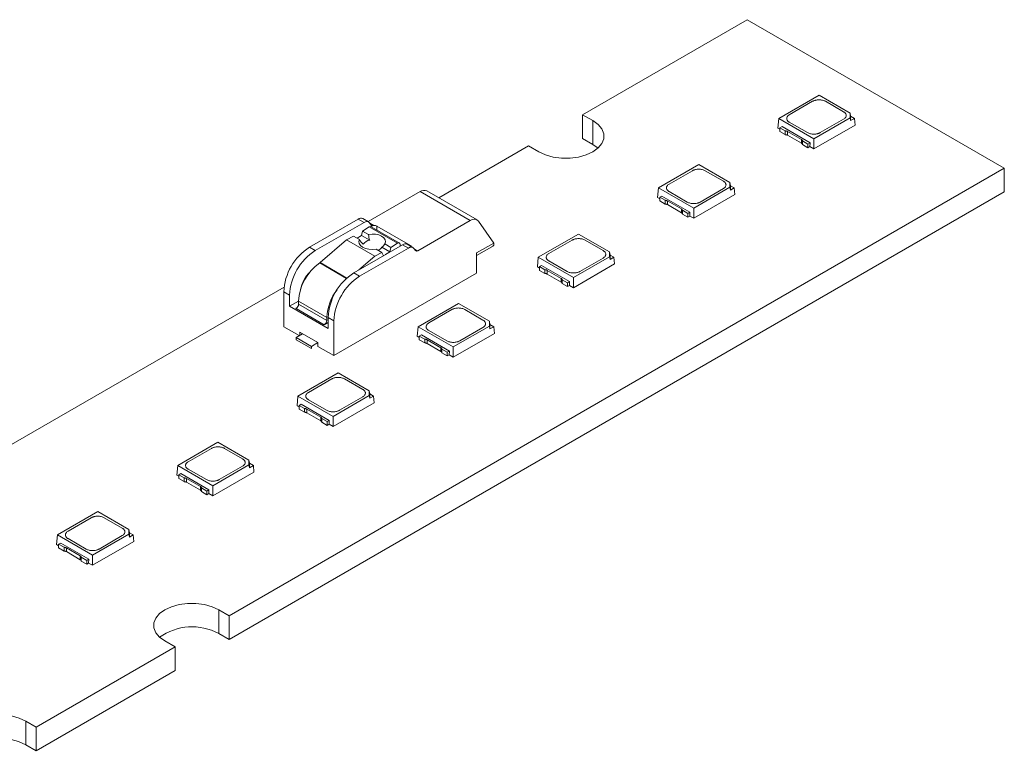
# Model space of a CAD drawing. Header units: millimetres. Extents: x -83 to 30, y 104 to 170.
# Tile 2 of 2: x -24 to 30, y 130 to 170. Entities that reach past the tile are written whole.
import ezdxf

# ---------------------------------------------------------------- set-up
doc = ezdxf.new("R2010")
doc.units = ezdxf.units.MM

msp = doc.modelspace()

# ---------------------------------------------------------------- linework, layer by layer
at = {"color": 7, "linetype": 'Continuous', "lineweight": 15}
for p, q in [((15.612, 170.331), (6.561, 165.106)), ((29.754, 162.167), (15.612, 170.331)), ((19.565, 166.177), (17.35, 164.899)), ((17.931, 165.103), (19.211, 165.842)), ((21.268, 165.194), (19.565, 166.177)), ((19.918, 165.842), (20.915, 165.266)), ((21.268, 164.93), (21.268, 165.194)), ((21.268, 165.194), (21.303, 165.019)), ((7.127, 164.78), (6.561, 165.106)), ((6.561, 165.106), (6.561, 163.8)), ((7.127, 163.473), (7.127, 164.78)), ((17.35, 164.899), (17.302, 164.368)), ((17.35, 164.899), (19.282, 163.784)), ((18.928, 164.119), (17.931, 164.695)), ((19.282, 163.784), (21.268, 164.93)), ((20.915, 164.858), (19.635, 164.119)), ((21.268, 164.93), (21.303, 164.779)), ((21.303, 164.779), (21.303, 165.019)), ((21.303, 165.019), (21.511, 164.899)), ((21.511, 164.899), (21.303, 164.779)), ((21.511, 164.899), (21.545, 164.531)), ((17.302, 164.368), (17.415, 164.303)), ((17.53, 164.451), (17.415, 164.385)), ((17.415, 164.385), (17.71, 164.214)), ((17.415, 164.385), (17.415, 164.18)), ((17.71, 164.009), (17.415, 164.18)), ((17.53, 164.451), (19.072, 163.561)), ((17.71, 164.009), (17.71, 164.214)), ((17.839, 164.181), (18.603, 163.739)), ((17.839, 163.976), (17.839, 164.181)), ((19.282, 163.225), (21.545, 164.531)), ((7.127, 163.473), (6.561, 163.8)), ((18.603, 163.534), (17.839, 163.976)), ((18.603, 163.534), (18.603, 163.739)), ((18.662, 163.46), (18.662, 163.665)), ((18.662, 163.665), (18.957, 163.495)), ((18.957, 163.495), (19.072, 163.561)), ((19.072, 163.561), (19.063, 163.352)), ((19.282, 163.784), (19.282, 163.225)), ((3.591, 163.392), (-1.351, 160.539)), ((3.591, 163.392), (4.157, 163.065)), ((7.411, 163.269), (7.127, 163.473)), ((18.957, 163.29), (18.662, 163.46)), ((18.957, 163.29), (18.957, 163.495)), ((18.957, 163.29), (19.063, 163.351)), ((19.063, 163.352), (19.282, 163.225)), ((-12.884, 137.552), (29.754, 162.167)), ((12.953, 162.361), (10.739, 161.082)), ((11.32, 161.286), (12.6, 162.025)), ((14.657, 161.377), (12.953, 162.361)), ((13.307, 162.025), (14.304, 161.45)), ((29.754, 162.167), (29.754, 160.861)), ((14.657, 161.114), (14.657, 161.377)), ((14.657, 161.377), (14.692, 161.202)), ((29.754, 160.861), (-12.884, 136.246)), ((-5.24, 159.225), (-2.377, 160.878)), ((-2.377, 160.878), (0.381, 159.286)), ((0.756, 159.323), (-2.002, 160.915)), ((10.739, 161.082), (10.69, 160.551)), ((10.739, 161.082), (12.67, 159.967)), ((12.317, 160.303), (11.32, 160.878)), ((12.67, 159.967), (14.657, 161.114)), ((14.304, 161.041), (13.024, 160.303)), ((14.657, 161.114), (14.692, 160.962)), ((14.692, 160.962), (14.692, 161.202)), ((14.692, 161.202), (14.9, 161.082)), ((14.9, 161.082), (14.692, 160.962)), ((14.9, 161.082), (14.933, 160.715)), ((10.69, 160.551), (10.804, 160.486)), ((10.919, 160.634), (10.804, 160.568)), ((10.804, 160.568), (11.099, 160.398)), ((10.804, 160.568), (10.804, 160.363)), ((11.099, 160.193), (10.804, 160.363)), ((10.919, 160.634), (12.46, 159.745)), ((11.099, 160.193), (11.099, 160.398)), ((11.227, 160.364), (11.992, 159.923)), ((11.227, 160.159), (11.227, 160.364)), ((12.67, 159.409), (14.933, 160.715)), ((11.992, 159.718), (11.227, 160.159)), ((11.992, 159.718), (11.992, 159.923)), ((12.05, 159.643), (12.05, 159.848)), ((12.05, 159.848), (12.345, 159.678)), ((12.345, 159.678), (12.46, 159.745)), ((12.46, 159.745), (12.451, 159.535)), ((12.67, 159.967), (12.67, 159.409)), ((-5.775, 159.365), (-8.458, 157.816)), ((-5.775, 159.365), (-5.457, 159.181)), ((-5.207, 159.206), (-5.525, 159.39)), ((0.381, 159.286), (-2.507, 157.618)), ((1.681, 158.048), (0.84, 159.245)), ((12.345, 159.473), (12.05, 159.643)), ((12.345, 159.473), (12.345, 159.678)), ((12.345, 159.473), (12.452, 159.535)), ((12.451, 159.535), (12.67, 159.409)), ((-5.457, 159.181), (-8.14, 157.633)), ((-5.538, 158.703), (-5.593, 158.464)), ((-5.538, 158.703), (-5.179, 158.933)), ((-5.209, 158.513), (-5.538, 158.703)), ((-5.179, 158.933), (-3.623, 158.035)), ((-5.069, 159.038), (-5.151, 159.154)), ((-3.516, 158.049), (-5.071, 158.947)), ((-2.907, 157.918), (-4.746, 158.98)), ((-6.418, 158.22), (-7.874, 156.971)), ((-6.418, 158.22), (-6.031, 158.42)), ((-6.418, 158.22), (-4.862, 157.322)), ((-5.711, 158.235), (-6.031, 158.42)), ((-5.593, 158.464), (-5.837, 158.308)), ((-5.593, 158.464), (-5.147, 158.206)), ((6.342, 158.544), (4.127, 157.266)), ((4.708, 157.47), (5.988, 158.208)), ((8.045, 157.561), (6.342, 158.544)), ((6.695, 158.208), (7.692, 157.633)), ((-8.14, 157.633), (-8.458, 157.816)), ((-6.018, 156.408), (-3.336, 157.957)), ((-3.018, 157.773), (-5.7, 156.224)), ((-4.475, 157.522), (-4.795, 157.706)), ((-4.484, 157.824), (-4.038, 157.566)), ((-3.983, 157.805), (-4.312, 157.996)), ((-3.983, 157.805), (-4.038, 157.566)), ((-3.623, 158.035), (-3.983, 157.805)), ((-3.47, 157.879), (-3.475, 157.966)), ((-3.336, 157.957), (-3.018, 157.773)), ((-2.768, 157.798), (-3.086, 157.981)), ((-2.63, 157.629), (-2.711, 157.746)), ((0.734, 157.501), (1.681, 158.048)), ((0.734, 157.361), (1.566, 157.842)), ((-4.862, 157.322), (-5.741, 156.568)), ((-4.475, 157.522), (-4.862, 157.322)), ((-4.393, 157.346), (-4.475, 157.522)), ((-4.038, 157.566), (-4.275, 157.415)), ((0.734, 156.387), (0.734, 157.501)), ((4.127, 157.266), (4.079, 156.735)), ((4.127, 157.266), (6.059, 156.15)), ((5.705, 156.486), (4.708, 157.061)), ((6.059, 156.15), (8.045, 157.297)), ((7.692, 157.225), (6.412, 156.486)), ((8.045, 157.297), (8.045, 157.561)), ((8.045, 157.561), (8.08, 157.386)), ((8.045, 157.297), (8.08, 157.145)), ((8.08, 157.145), (8.08, 157.386)), ((8.08, 157.386), (8.288, 157.266)), ((8.288, 157.266), (8.08, 157.145)), ((8.288, 157.266), (8.322, 156.898)), ((4.079, 156.735), (4.192, 156.669)), ((4.308, 156.818), (4.192, 156.751)), ((4.192, 156.751), (4.487, 156.581)), ((4.192, 156.751), (4.192, 156.546)), ((4.487, 156.376), (4.192, 156.546)), ((4.308, 156.818), (5.849, 155.928)), ((4.487, 156.376), (4.487, 156.581)), ((4.616, 156.547), (5.381, 156.106)), ((4.616, 156.342), (4.616, 156.547)), ((6.059, 155.592), (8.322, 156.898)), ((-7.114, 151.856), (0.734, 156.387)), ((-5.7, 156.224), (-6.018, 156.408)), ((5.381, 155.901), (4.616, 156.342)), ((5.381, 155.901), (5.381, 156.106)), ((5.439, 155.827), (5.439, 156.031)), ((5.439, 156.031), (5.734, 155.861)), ((6.059, 156.15), (6.059, 155.592)), ((-9.855, 155.629), (-53.783, 130.27)), ((5.734, 155.656), (5.439, 155.827)), ((5.734, 155.861), (5.849, 155.928)), ((5.734, 155.656), (5.734, 155.861)), ((5.734, 155.656), (5.84, 155.718)), ((5.849, 155.928), (5.84, 155.718)), ((5.84, 155.718), (6.059, 155.592)), ((-9.872, 153.448), (-9.872, 155.367)), ((-9.872, 155.367), (-9.554, 155.183)), ((-9.554, 155.183), (-9.554, 154.571)), ((-9.554, 154.571), (-9.059, 154.856)), ((-9.554, 154.571), (-7.433, 153.346)), ((-7.645, 153.55), (-9.2, 154.448)), ((-9.059, 154.856), (-7.503, 153.958)), ((-9.059, 154.856), (-9.059, 154.693)), ((-9.059, 154.693), (-7.503, 153.795)), ((-0.27, 154.727), (-2.484, 153.449)), ((-1.903, 153.653), (-0.623, 154.392)), ((1.434, 153.744), (-0.27, 154.727)), ((0.084, 154.392), (1.081, 153.816)), ((-7.503, 153.958), (-7.503, 153.795)), ((-7.433, 153.958), (-7.114, 153.775)), ((-7.433, 153.346), (-7.433, 153.958)), ((-9.872, 153.448), (-9.024, 152.958)), ((-7.645, 153.55), (-7.433, 153.673)), ((-7.114, 153.775), (-7.114, 151.856)), ((-2.484, 153.449), (-2.532, 152.918)), ((-2.484, 153.449), (-0.553, 152.334)), ((-0.553, 152.334), (1.434, 153.48)), ((1.081, 153.408), (-0.199, 152.669)), ((1.434, 153.48), (1.434, 153.744)), ((1.434, 153.744), (1.469, 153.569)), ((1.434, 153.48), (1.469, 153.329)), ((1.469, 153.329), (1.469, 153.569)), ((1.469, 153.569), (1.677, 153.449)), ((1.677, 153.449), (1.469, 153.329)), ((1.677, 153.449), (1.71, 153.081)), ((-9.2, 152.856), (-8.847, 153.06)), ((-9.2, 152.856), (-8.352, 152.366)), ((-9.2, 152.734), (-9.2, 152.856)), ((-9.2, 152.734), (-8.352, 152.244)), ((-8.988, 153.142), (-7.998, 152.57)), ((-8.988, 152.979), (-8.988, 153.142)), ((-2.532, 152.918), (-2.419, 152.853)), ((-2.304, 153.001), (-2.419, 152.934)), ((-2.419, 152.934), (-2.124, 152.764)), ((-2.419, 152.934), (-2.419, 152.729)), ((-2.124, 152.559), (-2.419, 152.729)), ((-2.304, 153.001), (-0.762, 152.111)), ((-2.124, 152.559), (-2.124, 152.764)), ((-1.995, 152.731), (-1.231, 152.289)), ((-1.995, 152.526), (-1.995, 152.731)), ((-0.906, 152.669), (-1.903, 153.245)), ((-0.553, 151.775), (1.71, 153.081)), ((-7.998, 152.57), (-8.352, 152.366)), ((-8.352, 152.366), (-8.352, 152.244)), ((-7.998, 152.366), (-7.998, 152.57)), ((-7.998, 152.366), (-7.114, 151.856)), ((-1.231, 152.084), (-1.995, 152.526)), ((-1.231, 152.084), (-1.231, 152.289)), ((-1.173, 152.01), (-1.173, 152.215)), ((-1.173, 152.215), (-0.878, 152.045)), ((-0.553, 152.334), (-0.553, 151.775)), ((-0.878, 151.84), (-1.173, 152.01)), ((-0.878, 152.045), (-0.762, 152.111)), ((-0.878, 151.84), (-0.878, 152.045)), ((-0.878, 151.84), (-0.771, 151.901)), ((-0.762, 152.111), (-0.772, 151.902)), ((-0.772, 151.902), (-0.553, 151.775)), ((-6.881, 150.911), (-9.096, 149.632)), ((-8.514, 149.836), (-7.235, 150.575)), ((-5.178, 149.927), (-6.881, 150.911)), ((-6.528, 150.575), (-5.531, 149.999)), ((-9.096, 149.632), (-9.144, 149.101)), ((-9.096, 149.632), (-7.164, 148.517)), ((-7.164, 148.517), (-5.178, 149.664)), ((-5.531, 149.591), (-6.81, 148.852)), ((-5.178, 149.664), (-5.178, 149.927)), ((-5.178, 149.927), (-5.143, 149.752)), ((-5.178, 149.664), (-5.143, 149.512)), ((-5.143, 149.512), (-5.143, 149.752)), ((-5.143, 149.752), (-4.935, 149.632)), ((-4.935, 149.632), (-5.143, 149.512)), ((-4.935, 149.632), (-4.901, 149.265)), ((-9.144, 149.101), (-9.031, 149.036)), ((-8.915, 149.184), (-9.031, 149.118)), ((-9.031, 149.118), (-8.736, 148.947)), ((-9.031, 149.118), (-9.031, 148.913)), ((-8.915, 149.184), (-7.374, 148.294)), ((-8.736, 148.743), (-8.736, 148.947)), ((-8.607, 148.914), (-7.842, 148.472)), ((-8.607, 148.709), (-8.607, 148.914)), ((-7.517, 148.852), (-8.514, 149.428)), ((-7.164, 147.958), (-4.901, 149.265)), ((-8.736, 148.743), (-9.031, 148.913)), ((-7.842, 148.268), (-8.607, 148.709)), ((-7.842, 148.268), (-7.842, 148.472)), ((-7.784, 148.193), (-7.784, 148.398)), ((-7.784, 148.398), (-7.489, 148.228)), ((-7.164, 148.517), (-7.164, 147.958)), ((-7.489, 148.023), (-7.784, 148.193)), ((-7.489, 148.228), (-7.374, 148.294)), ((-7.489, 148.023), (-7.489, 148.228)), ((-7.489, 148.023), (-7.382, 148.085)), ((-7.374, 148.294), (-7.383, 148.085)), ((-7.383, 148.085), (-7.164, 147.958)), ((-13.493, 147.094), (-15.707, 145.815)), ((-15.126, 146.019), (-13.846, 146.758)), ((-11.789, 146.111), (-13.493, 147.094)), ((-13.139, 146.758), (-12.142, 146.183)), ((-15.707, 145.815), (-15.755, 145.285)), ((-15.707, 145.815), (-13.775, 144.7)), ((-13.775, 144.7), (-11.789, 145.847)), ((-12.142, 145.775), (-13.422, 145.036)), ((-11.789, 145.847), (-11.789, 146.111)), ((-11.789, 146.111), (-11.754, 145.935)), ((-11.789, 145.847), (-11.754, 145.695)), ((-11.754, 145.695), (-11.754, 145.935)), ((-11.754, 145.935), (-11.546, 145.815)), ((-11.546, 145.815), (-11.754, 145.695)), ((-11.546, 145.815), (-11.513, 145.448)), ((-15.755, 145.285), (-15.642, 145.219)), ((-15.527, 145.368), (-15.642, 145.301)), ((-15.642, 145.301), (-15.347, 145.131)), ((-15.642, 145.301), (-15.642, 145.096)), ((-15.527, 145.368), (-13.985, 144.478)), ((-15.347, 144.926), (-15.347, 145.131)), ((-14.129, 145.036), (-15.126, 145.611)), ((-13.775, 144.142), (-11.513, 145.448)), ((-15.347, 144.926), (-15.642, 145.096)), ((-15.218, 145.097), (-14.454, 144.656)), ((-15.218, 144.892), (-15.218, 145.097)), ((-14.454, 144.451), (-15.218, 144.892)), ((-14.454, 144.451), (-14.454, 144.656)), ((-14.396, 144.376), (-14.396, 144.581)), ((-14.396, 144.581), (-14.101, 144.411)), ((-13.775, 144.7), (-13.775, 144.142)), ((-14.101, 144.206), (-14.396, 144.376)), ((-14.101, 144.411), (-13.985, 144.478)), ((-14.101, 144.206), (-14.101, 144.411)), ((-14.101, 144.206), (-13.994, 144.268)), ((-13.985, 144.478), (-13.995, 144.268)), ((-13.995, 144.268), (-13.775, 144.142)), ((-20.104, 143.277), (-22.319, 141.999)), ((-18.401, 142.294), (-20.104, 143.277)), ((-21.737, 142.203), (-20.458, 142.942)), ((-19.75, 142.942), (-18.753, 142.366)), ((-22.319, 141.999), (-22.367, 141.468)), ((-22.319, 141.999), (-20.387, 140.884)), ((-20.387, 140.884), (-18.401, 142.03)), ((-18.753, 141.958), (-20.033, 141.219)), ((-18.401, 142.03), (-18.401, 142.294)), ((-18.401, 142.294), (-18.365, 142.119)), ((-18.401, 142.03), (-18.365, 141.879)), ((-18.365, 141.879), (-18.365, 142.119)), ((-18.365, 142.119), (-18.157, 141.999)), ((-18.157, 141.999), (-18.365, 141.879)), ((-18.157, 141.999), (-18.124, 141.631)), ((-22.367, 141.468), (-22.254, 141.403)), ((-22.138, 141.551), (-22.254, 141.484)), ((-22.254, 141.484), (-21.959, 141.314)), ((-22.254, 141.484), (-22.254, 141.279)), ((-22.138, 141.551), (-20.597, 140.661)), ((-20.74, 141.219), (-21.737, 141.795)), ((-20.387, 140.325), (-18.124, 141.631)), ((-21.959, 141.109), (-22.254, 141.279)), ((-21.959, 141.109), (-21.959, 141.314)), ((-21.83, 141.28), (-21.065, 140.839)), ((-21.83, 141.076), (-21.83, 141.28)), ((-21.065, 140.634), (-21.83, 141.076)), ((-21.065, 140.634), (-21.065, 140.839)), ((-20.387, 140.884), (-20.387, 140.325)), ((-21.007, 140.56), (-21.007, 140.765)), ((-21.007, 140.765), (-20.712, 140.594)), ((-20.712, 140.389), (-21.007, 140.56)), ((-20.712, 140.594), (-20.597, 140.661)), ((-20.712, 140.389), (-20.712, 140.594)), ((-20.712, 140.389), (-20.605, 140.451)), ((-20.597, 140.661), (-20.606, 140.452)), ((-20.606, 140.452), (-20.387, 140.325)), ((-13.45, 137.879), (-12.884, 137.552)), ((-13.45, 137.879), (-13.45, 136.573)), ((-12.884, 137.552), (-12.884, 136.246)), ((-12.884, 136.246), (-13.45, 136.573)), ((-15.854, 135.838), (-16.42, 136.165)), ((-23.491, 131.429), (-15.854, 135.838)), ((-15.854, 135.838), (-15.854, 134.532)), ((-15.854, 134.532), (-23.491, 130.123)), ((-24.057, 131.756), (-23.491, 131.429)), ((-24.057, 131.756), (-24.057, 130.449)), ((-23.491, 131.429), (-23.491, 130.123)), ((-23.491, 130.123), (-24.057, 130.449))]:
    msp.add_line(p, q, dxfattribs=at)
at = {"color": 8, "linetype": 'Continuous', "lineweight": 15}
for p, q in [((-4.921, 159.012), (-5.14, 159.138)), ((-5.028, 158.922), (-5.028, 159.01)), ((-4.746, 158.98), (-4.746, 158.759)), ((-2.907, 157.878), (-2.907, 157.918)), ((-2.7, 157.73), (-2.507, 157.618)), ((-6.427, 156.103), (-7.898, 156.953)), ((-7.874, 156.971), (-6.405, 156.123))]:
    msp.add_line(p, q, dxfattribs=at)
at = {"color": 7, "linetype": 'Continuous', "lineweight": 15, "flags": 128}
for points in [[(7.127, 164.78), (7.42, 164.567), (7.624, 164.323), (7.729, 164.058), (7.729, 163.787), (7.624, 163.522), (7.42, 163.277), (7.127, 163.065), (6.759, 162.896), (6.335, 162.778), (5.877, 162.718), (5.407, 162.718), (4.948, 162.778), (4.524, 162.896), (4.157, 163.065)], [(-5.711, 158.235), (-5.748, 158.129), (-5.73, 158.019), (-5.658, 157.915), (-5.537, 157.824), (-5.378, 157.753), (-5.191, 157.708), (-4.992, 157.692), (-4.795, 157.706)], [(-4.312, 157.996), (-4.282, 158.112), (-4.304, 158.228), (-4.376, 158.335), (-4.493, 158.425), (-4.647, 158.491), (-4.826, 158.53), (-5.018, 158.537), (-5.209, 158.513)], [(-3.623, 158.035), (-3.595, 158.049), (-3.569, 158.057), (-3.543, 158.058), (-3.521, 158.052), (-3.502, 158.039), (-3.488, 158.02), (-3.479, 157.995), (-3.475, 157.966)], [(-16.42, 136.165), (-16.713, 136.377), (-16.917, 136.621), (-17.022, 136.886), (-17.022, 137.158), (-16.917, 137.422), (-16.713, 137.667), (-16.42, 137.879), (-16.052, 138.048), (-15.629, 138.166), (-15.17, 138.226), (-14.7, 138.226), (-14.241, 138.166), (-13.818, 138.048), (-13.45, 137.879)], [(-27.027, 130.042), (-27.32, 130.254), (-27.524, 130.498), (-27.628, 130.763), (-27.628, 131.034), (-27.524, 131.299), (-27.32, 131.544), (-27.027, 131.756), (-26.659, 131.925), (-26.235, 132.043), (-25.777, 132.103), (-25.307, 132.103), (-24.848, 132.043), (-24.424, 131.925), (-24.057, 131.756)]]:
    msp.add_lwpolyline(points, dxfattribs=at)
at = {"color": 7, "linetype": 'Continuous', "lineweight": 15}
for centre, radius, start, end in [((-2.157, 160.569), 0.379, 65.8432, 125.4672), ((-5.629, 159.159), 0.253, 65.8432, 125.4672), ((-5.318, 159.011), 0.22, 40.5328, 129.2482), ((0.59, 159.03), 0.33, 40.5328, 129.2482), ((-5.113, 158.852), 0.104, 66.1625, 129.1097), ((-5.012, 159.077), 0.0689, 214.3485, 256.5359), ((-4.885, 158.712), 0.302, 62.4359, 96.7697), ((-4.28, 159.206), 1.729, 214.1639, 225.0773), ((-5.079, 157.707), 0.503, 97.773, 146.998), ((-4.291, 158.539), 0.918, 181.5854, 201.2196), ((-6.802, 155.227), 3.074, 122.6055, 177.3945), ((-6.484, 155.043), 3.074, 122.6055, 177.3945), ((-4.844, 158.031), 0.415, 291.7889, 330.0259), ((-4.694, 158.206), 0.436, 298.8202, 331.2081), ((-3.189, 157.751), 0.253, 65.8432, 125.4672), ((-2.879, 157.603), 0.22, 40.5328, 129.2482), ((-2.953, 157.823), 0.106, 12.0336, 64.5506), ((-2.563, 157.687), 0.0879, 220.5328, 309.2482), ((1.447, 158.001), 0.239, 348.2183, 11.2662), ((-6.35, 154.726), 2.712, 124.8116, 177.2455), ((-8.025, 157.147), 0.232, 303.1366, 310.7475), ((-6.949, 155.035), 2.056, 136.478, 167.0637), ((-4.362, 153.819), 3.074, 122.6055, 177.3945), ((-4.044, 153.635), 3.074, 122.6055, 177.3945), ((-4.833, 153.837), 2.673, 141.9646, 177.3988), ((-9.366, 154.707), 0.307, 302.6055, 357.3945), ((-7.81, 153.809), 0.307, 302.6055, 357.3945), ((-14.914, 133.861), 3.081, 61.6441, 125.5304), ((-25.52, 127.738), 3.081, 61.6441, 125.5304)]:
    msp.add_arc(centre, radius, start, end, dxfattribs=at)
for points, knots in [([(19.211, 165.842), (19.227, 165.85), (19.258, 165.867), (19.313, 165.888), (19.382, 165.908), (19.466, 165.923), (19.563, 165.928), (19.662, 165.923), (19.756, 165.906), (19.845, 165.88), (19.894, 165.855), (19.918, 165.842)], [0, 0, 0, 0, 0.081471, 0.164434, 0.250285, 0.373188, 0.500053, 0.621186, 0.749823, 0.874466, 1, 1, 1, 1]), ([(20.915, 165.266), (20.93, 165.257), (20.959, 165.239), (20.995, 165.207), (21.029, 165.168), (21.055, 165.119), (21.065, 165.063), (21.055, 165.006), (21.026, 164.952), (20.981, 164.9), (20.937, 164.872), (20.915, 164.858)], [0, 0, 0, 0, 0.081471, 0.164434, 0.250285, 0.373188, 0.500053, 0.621186, 0.749823, 0.874466, 1, 1, 1, 1]), ([(17.931, 164.695), (17.917, 164.704), (17.888, 164.722), (17.852, 164.754), (17.818, 164.793), (17.792, 164.842), (17.782, 164.898), (17.791, 164.955), (17.82, 165.009), (17.865, 165.061), (17.909, 165.089), (17.931, 165.103)], [0, 0, 0, 0, 0.081471, 0.164434, 0.250285, 0.373188, 0.500053, 0.621186, 0.749823, 0.874466, 1, 1, 1, 1]), ([(17.71, 164.214), (17.722, 164.214), (17.746, 164.212), (17.78, 164.205), (17.812, 164.195), (17.83, 164.186), (17.839, 164.181)], [0, 0, 0, 0, 0.254275, 0.5, 0.745725, 1, 1, 1, 1]), ([(19.635, 164.119), (19.62, 164.111), (19.588, 164.094), (19.533, 164.073), (19.465, 164.054), (19.38, 164.039), (19.283, 164.033), (19.185, 164.038), (19.091, 164.055), (19.002, 164.081), (18.953, 164.107), (18.928, 164.119)], [0, 0, 0, 0, 0.0814713, 0.1644339, 0.2502849, 0.3731876, 0.5000528, 0.621186, 0.749823, 0.8744661, 1, 1, 1, 1]), ([(17.71, 164.009), (17.722, 164.009), (17.746, 164.007), (17.78, 164), (17.812, 163.99), (17.83, 163.981), (17.839, 163.976)], [0, 0, 0, 0, 0.254275, 0.5, 0.745725, 1, 1, 1, 1]), ([(18.603, 163.739), (18.612, 163.734), (18.628, 163.724), (18.646, 163.706), (18.658, 163.686), (18.66, 163.672), (18.662, 163.665)], [0, 0, 0, 0, 0.254275, 0.5, 0.745725, 1, 1, 1, 1]), ([(18.603, 163.534), (18.612, 163.529), (18.628, 163.519), (18.646, 163.501), (18.658, 163.481), (18.66, 163.467), (18.662, 163.46)], [0, 0, 0, 0, 0.254275, 0.5, 0.745725, 1, 1, 1, 1]), ([(12.6, 162.025), (12.615, 162.034), (12.647, 162.05), (12.702, 162.071), (12.77, 162.091), (12.855, 162.106), (12.952, 162.112), (13.05, 162.106), (13.144, 162.089), (13.233, 162.063), (13.282, 162.038), (13.307, 162.025)], [0, 0, 0, 0, 0.081471, 0.164434, 0.250285, 0.373188, 0.500053, 0.621186, 0.749823, 0.874466, 1, 1, 1, 1]), ([(14.304, 161.45), (14.318, 161.441), (14.348, 161.422), (14.383, 161.391), (14.417, 161.351), (14.444, 161.302), (14.453, 161.246), (14.444, 161.189), (14.415, 161.135), (14.37, 161.084), (14.326, 161.056), (14.304, 161.041)], [0, 0, 0, 0, 0.081471, 0.164434, 0.250285, 0.373188, 0.500053, 0.621186, 0.749823, 0.874466, 1, 1, 1, 1]), ([(11.32, 160.878), (11.305, 160.887), (11.276, 160.905), (11.24, 160.937), (11.206, 160.977), (11.18, 161.025), (11.17, 161.081), (11.18, 161.138), (11.209, 161.193), (11.254, 161.244), (11.298, 161.272), (11.32, 161.286)], [0, 0, 0, 0, 0.081471, 0.164434, 0.250285, 0.373188, 0.500053, 0.621186, 0.749823, 0.874466, 1, 1, 1, 1]), ([(11.099, 160.398), (11.111, 160.397), (11.135, 160.395), (11.169, 160.388), (11.2, 160.378), (11.218, 160.369), (11.227, 160.364)], [0, 0, 0, 0, 0.254275, 0.5, 0.745725, 1, 1, 1, 1]), ([(13.024, 160.303), (13.008, 160.294), (12.977, 160.277), (12.922, 160.257), (12.853, 160.237), (12.769, 160.222), (12.672, 160.216), (12.573, 160.222), (12.479, 160.239), (12.39, 160.265), (12.341, 160.29), (12.317, 160.303)], [0, 0, 0, 0, 0.081471, 0.164434, 0.250285, 0.373188, 0.500053, 0.621186, 0.749823, 0.874466, 1, 1, 1, 1]), ([(11.099, 160.193), (11.111, 160.192), (11.135, 160.19), (11.169, 160.183), (11.2, 160.173), (11.218, 160.164), (11.227, 160.159)], [0, 0, 0, 0, 0.254275, 0.5, 0.745725, 1, 1, 1, 1]), ([(11.992, 159.923), (12, 159.917), (12.017, 159.907), (12.034, 159.889), (12.046, 159.869), (12.049, 159.855), (12.05, 159.848)], [0, 0, 0, 0, 0.254275, 0.5, 0.745725, 1, 1, 1, 1]), ([(11.992, 159.718), (12, 159.712), (12.017, 159.702), (12.034, 159.684), (12.046, 159.664), (12.049, 159.65), (12.05, 159.643)], [0, 0, 0, 0, 0.254275, 0.5, 0.745725, 1, 1, 1, 1]), ([(-4.921, 159.012), (-4.938, 159.01), (-4.954, 159.008), (-4.97, 159.007), (-4.985, 159.006), (-4.999, 159.006), (-5.011, 159.007), (-5.017, 159.007), (-5.023, 159.008), (-5.028, 159.01)], [0, 0, 0, 0, 0.0000512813, 0.0000512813, 0.0000512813, 0.0001027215, 0.0001027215, 0.0001027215, 0.0001298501, 0.0001298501, 0.0001298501, 0.0001298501]), ([(5.988, 158.208), (6.004, 158.217), (6.035, 158.234), (6.091, 158.254), (6.159, 158.274), (6.243, 158.289), (6.34, 158.295), (6.439, 158.289), (6.533, 158.273), (6.622, 158.246), (6.671, 158.221), (6.695, 158.208)], [0, 0, 0, 0, 0.0814713, 0.1644339, 0.2502849, 0.3731876, 0.5000528, 0.621186, 0.749823, 0.8744661, 1, 1, 1, 1]), ([(1.555, 157.842), (1.6, 157.869), (1.665, 157.908), (1.677, 157.942), (1.681, 157.952)], [0, 0, 0, 0, 0.697769, 1, 1, 1, 1]), ([(7.692, 157.633), (7.707, 157.624), (7.736, 157.606), (7.772, 157.574), (7.806, 157.534), (7.832, 157.486), (7.842, 157.43), (7.833, 157.373), (7.803, 157.319), (7.758, 157.267), (7.714, 157.239), (7.692, 157.225)], [0, 0, 0, 0, 0.081471, 0.164434, 0.250285, 0.373188, 0.500053, 0.621186, 0.749823, 0.874466, 1, 1, 1, 1]), ([(4.708, 157.061), (4.694, 157.07), (4.665, 157.089), (4.629, 157.121), (4.595, 157.16), (4.569, 157.209), (4.559, 157.265), (4.568, 157.322), (4.597, 157.376), (4.643, 157.427), (4.686, 157.455), (4.708, 157.47)], [0, 0, 0, 0, 0.081471, 0.164434, 0.250285, 0.373188, 0.500053, 0.621186, 0.749823, 0.874466, 1, 1, 1, 1]), ([(4.487, 156.581), (4.499, 156.58), (4.523, 156.579), (4.557, 156.572), (4.589, 156.561), (4.607, 156.552), (4.616, 156.547)], [0, 0, 0, 0, 0.254275, 0.5, 0.745725, 1, 1, 1, 1]), ([(4.487, 156.376), (4.499, 156.375), (4.523, 156.374), (4.557, 156.367), (4.589, 156.357), (4.607, 156.347), (4.616, 156.342)], [0, 0, 0, 0, 0.254275, 0.5, 0.745725, 1, 1, 1, 1]), ([(5.381, 156.106), (5.389, 156.101), (5.405, 156.09), (5.423, 156.072), (5.435, 156.052), (5.437, 156.039), (5.439, 156.031)], [0, 0, 0, 0, 0.254275, 0.5, 0.745725, 1, 1, 1, 1]), ([(6.412, 156.486), (6.397, 156.478), (6.365, 156.461), (6.31, 156.44), (6.242, 156.42), (6.158, 156.405), (6.06, 156.399), (5.962, 156.405), (5.868, 156.422), (5.779, 156.448), (5.73, 156.473), (5.705, 156.486)], [0, 0, 0, 0, 0.081471, 0.164434, 0.250285, 0.373188, 0.500053, 0.621186, 0.749823, 0.874466, 1, 1, 1, 1]), ([(5.381, 155.901), (5.389, 155.896), (5.405, 155.885), (5.423, 155.867), (5.435, 155.847), (5.437, 155.834), (5.439, 155.827)], [0, 0, 0, 0, 0.254275, 0.5, 0.745725, 1, 1, 1, 1]), ([(-0.623, 154.392), (-0.608, 154.4), (-0.576, 154.417), (-0.521, 154.438), (-0.453, 154.457), (-0.368, 154.472), (-0.271, 154.478), (-0.173, 154.473), (-0.079, 154.456), (0.011, 154.43), (0.059, 154.404), (0.084, 154.392)], [0, 0, 0, 0, 0.081471, 0.164434, 0.250285, 0.373188, 0.500053, 0.621186, 0.749823, 0.874466, 1, 1, 1, 1]), ([(1.081, 153.816), (1.095, 153.807), (1.125, 153.789), (1.16, 153.757), (1.195, 153.718), (1.221, 153.669), (1.231, 153.613), (1.221, 153.556), (1.192, 153.502), (1.147, 153.45), (1.103, 153.422), (1.081, 153.408)], [0, 0, 0, 0, 0.081471, 0.164434, 0.250285, 0.373188, 0.500053, 0.621186, 0.749823, 0.874466, 1, 1, 1, 1]), ([(-1.903, 153.245), (-1.918, 153.254), (-1.947, 153.272), (-1.983, 153.304), (-2.017, 153.343), (-2.043, 153.392), (-2.053, 153.448), (-2.043, 153.505), (-2.014, 153.559), (-1.969, 153.611), (-1.925, 153.639), (-1.903, 153.653)], [0, 0, 0, 0, 0.0814713, 0.1644339, 0.2502849, 0.3731876, 0.5000528, 0.621186, 0.749823, 0.8744661, 1, 1, 1, 1]), ([(-2.124, 152.764), (-2.112, 152.763), (-2.088, 152.762), (-2.054, 152.755), (-2.022, 152.745), (-2.005, 152.735), (-1.995, 152.731)], [0, 0, 0, 0, 0.254275, 0.5, 0.745725, 1, 1, 1, 1]), ([(-2.124, 152.559), (-2.112, 152.558), (-2.088, 152.557), (-2.054, 152.55), (-2.022, 152.54), (-2.005, 152.53), (-1.995, 152.526)], [0, 0, 0, 0, 0.254275, 0.5, 0.745725, 1, 1, 1, 1]), ([(-1.231, 152.289), (-1.223, 152.284), (-1.206, 152.274), (-1.189, 152.255), (-1.177, 152.236), (-1.174, 152.222), (-1.173, 152.215)], [0, 0, 0, 0, 0.254275, 0.5, 0.745725, 1, 1, 1, 1]), ([(-0.199, 152.669), (-0.215, 152.661), (-0.246, 152.644), (-0.301, 152.623), (-0.37, 152.604), (-0.454, 152.588), (-0.551, 152.583), (-0.65, 152.588), (-0.744, 152.605), (-0.833, 152.631), (-0.882, 152.656), (-0.906, 152.669)], [0, 0, 0, 0, 0.081471, 0.164434, 0.250285, 0.373188, 0.500053, 0.621186, 0.749823, 0.874466, 1, 1, 1, 1]), ([(-1.231, 152.084), (-1.223, 152.079), (-1.206, 152.069), (-1.189, 152.05), (-1.177, 152.031), (-1.174, 152.017), (-1.173, 152.01)], [0, 0, 0, 0, 0.254275, 0.5, 0.745725, 1, 1, 1, 1]), ([(-7.235, 150.575), (-7.219, 150.583), (-7.187, 150.6), (-7.132, 150.621), (-7.064, 150.641), (-6.98, 150.656), (-6.883, 150.661), (-6.784, 150.656), (-6.69, 150.639), (-6.601, 150.613), (-6.552, 150.588), (-6.528, 150.575)], [0, 0, 0, 0, 0.081471, 0.164434, 0.250285, 0.373188, 0.500053, 0.621186, 0.749823, 0.874466, 1, 1, 1, 1]), ([(-5.531, 149.999), (-5.516, 149.99), (-5.487, 149.972), (-5.451, 149.94), (-5.417, 149.901), (-5.391, 149.852), (-5.381, 149.796), (-5.39, 149.739), (-5.42, 149.685), (-5.465, 149.634), (-5.509, 149.605), (-5.531, 149.591)], [0, 0, 0, 0, 0.081471, 0.164434, 0.250285, 0.373188, 0.500053, 0.621186, 0.749823, 0.874466, 1, 1, 1, 1]), ([(-8.514, 149.428), (-8.529, 149.437), (-8.558, 149.455), (-8.594, 149.487), (-8.628, 149.527), (-8.654, 149.575), (-8.664, 149.631), (-8.655, 149.688), (-8.625, 149.742), (-8.58, 149.794), (-8.536, 149.822), (-8.514, 149.836)], [0, 0, 0, 0, 0.081471, 0.164434, 0.250285, 0.373188, 0.500053, 0.621186, 0.749823, 0.874466, 1, 1, 1, 1]), ([(-8.736, 148.947), (-8.724, 148.947), (-8.7, 148.945), (-8.665, 148.938), (-8.634, 148.928), (-8.616, 148.919), (-8.607, 148.914)], [0, 0, 0, 0, 0.254275, 0.5, 0.745725, 1, 1, 1, 1]), ([(-8.736, 148.743), (-8.724, 148.742), (-8.7, 148.74), (-8.665, 148.733), (-8.634, 148.723), (-8.616, 148.714), (-8.607, 148.709)], [0, 0, 0, 0, 0.254275, 0.5, 0.745725, 1, 1, 1, 1]), ([(-7.842, 148.472), (-7.834, 148.467), (-7.818, 148.457), (-7.8, 148.439), (-7.788, 148.419), (-7.785, 148.405), (-7.784, 148.398)], [0, 0, 0, 0, 0.254275, 0.5, 0.745725, 1, 1, 1, 1]), ([(-6.81, 148.852), (-6.826, 148.844), (-6.858, 148.827), (-6.913, 148.807), (-6.981, 148.787), (-7.065, 148.772), (-7.162, 148.766), (-7.261, 148.772), (-7.355, 148.788), (-7.444, 148.814), (-7.493, 148.84), (-7.517, 148.852)], [0, 0, 0, 0, 0.081471, 0.164434, 0.250285, 0.373188, 0.500053, 0.621186, 0.749823, 0.874466, 1, 1, 1, 1]), ([(-7.842, 148.268), (-7.834, 148.262), (-7.818, 148.252), (-7.8, 148.234), (-7.788, 148.214), (-7.785, 148.2), (-7.784, 148.193)], [0, 0, 0, 0, 0.254275, 0.5, 0.745725, 1, 1, 1, 1]), ([(-13.846, 146.758), (-13.83, 146.767), (-13.799, 146.784), (-13.744, 146.804), (-13.675, 146.824), (-13.591, 146.839), (-13.494, 146.845), (-13.395, 146.839), (-13.302, 146.822), (-13.212, 146.796), (-13.164, 146.771), (-13.139, 146.758)], [0, 0, 0, 0, 0.081471, 0.164434, 0.250285, 0.373188, 0.500053, 0.621186, 0.749823, 0.874466, 1, 1, 1, 1]), ([(-15.126, 145.611), (-15.14, 145.62), (-15.17, 145.639), (-15.205, 145.67), (-15.24, 145.71), (-15.266, 145.759), (-15.276, 145.815), (-15.266, 145.871), (-15.237, 145.926), (-15.192, 145.977), (-15.148, 146.005), (-15.126, 146.019)], [0, 0, 0, 0, 0.081471, 0.164434, 0.250285, 0.373188, 0.500053, 0.621186, 0.749823, 0.874466, 1, 1, 1, 1]), ([(-12.142, 146.183), (-12.128, 146.174), (-12.098, 146.156), (-12.062, 146.124), (-12.028, 146.084), (-12.002, 146.036), (-11.992, 145.98), (-12.002, 145.923), (-12.031, 145.868), (-12.076, 145.817), (-12.12, 145.789), (-12.142, 145.775)], [0, 0, 0, 0, 0.081471, 0.164434, 0.250285, 0.373188, 0.500053, 0.621186, 0.749823, 0.874466, 1, 1, 1, 1]), ([(-15.347, 145.131), (-15.335, 145.13), (-15.311, 145.129), (-15.277, 145.122), (-15.245, 145.111), (-15.227, 145.102), (-15.218, 145.097)], [0, 0, 0, 0, 0.254275, 0.5, 0.745725, 1, 1, 1, 1]), ([(-15.347, 144.926), (-15.335, 144.925), (-15.311, 144.924), (-15.277, 144.917), (-15.245, 144.906), (-15.227, 144.897), (-15.218, 144.892)], [0, 0, 0, 0, 0.254275, 0.5, 0.745725, 1, 1, 1, 1]), ([(-14.454, 144.656), (-14.445, 144.651), (-14.429, 144.64), (-14.412, 144.622), (-14.4, 144.602), (-14.397, 144.588), (-14.396, 144.581)], [0, 0, 0, 0, 0.254275, 0.5, 0.745725, 1, 1, 1, 1]), ([(-13.422, 145.036), (-13.438, 145.027), (-13.469, 145.011), (-13.524, 144.99), (-13.592, 144.97), (-13.677, 144.955), (-13.774, 144.949), (-13.873, 144.955), (-13.966, 144.972), (-14.056, 144.998), (-14.104, 145.023), (-14.129, 145.036)], [0, 0, 0, 0, 0.081471, 0.164434, 0.250285, 0.373188, 0.500053, 0.621186, 0.749823, 0.874466, 1, 1, 1, 1]), ([(-14.454, 144.451), (-14.445, 144.446), (-14.429, 144.435), (-14.412, 144.417), (-14.4, 144.397), (-14.397, 144.383), (-14.396, 144.376)], [0, 0, 0, 0, 0.254275, 0.5, 0.745725, 1, 1, 1, 1]), ([(-20.458, 142.942), (-20.442, 142.95), (-20.41, 142.967), (-20.355, 142.988), (-20.287, 143.007), (-20.203, 143.022), (-20.106, 143.028), (-20.007, 143.023), (-19.913, 143.006), (-19.824, 142.98), (-19.775, 142.954), (-19.75, 142.942)], [0, 0, 0, 0, 0.081471, 0.164434, 0.250285, 0.373188, 0.500053, 0.621186, 0.749823, 0.874466, 1, 1, 1, 1]), ([(-21.737, 141.795), (-21.752, 141.804), (-21.781, 141.822), (-21.817, 141.854), (-21.851, 141.893), (-21.877, 141.942), (-21.887, 141.998), (-21.878, 142.055), (-21.848, 142.109), (-21.803, 142.16), (-21.759, 142.189), (-21.737, 142.203)], [0, 0, 0, 0, 0.0814713, 0.1644339, 0.2502849, 0.3731876, 0.5000528, 0.621186, 0.749823, 0.8744661, 1, 1, 1, 1]), ([(-18.753, 142.366), (-18.739, 142.357), (-18.71, 142.339), (-18.674, 142.307), (-18.64, 142.268), (-18.614, 142.219), (-18.604, 142.163), (-18.613, 142.106), (-18.643, 142.052), (-18.688, 142), (-18.731, 141.972), (-18.753, 141.958)], [0, 0, 0, 0, 0.081471, 0.164434, 0.250285, 0.373188, 0.500053, 0.621186, 0.749823, 0.874466, 1, 1, 1, 1]), ([(-21.959, 141.314), (-21.947, 141.313), (-21.922, 141.312), (-21.888, 141.305), (-21.857, 141.295), (-21.839, 141.285), (-21.83, 141.28)], [0, 0, 0, 0, 0.254275, 0.5, 0.745725, 1, 1, 1, 1]), ([(-21.959, 141.109), (-21.947, 141.108), (-21.922, 141.107), (-21.888, 141.1), (-21.857, 141.09), (-21.839, 141.08), (-21.83, 141.076)], [0, 0, 0, 0, 0.254275, 0.5, 0.745725, 1, 1, 1, 1]), ([(-21.065, 140.839), (-21.057, 140.834), (-21.041, 140.824), (-21.023, 140.805), (-21.011, 140.786), (-21.008, 140.772), (-21.007, 140.765)], [0, 0, 0, 0, 0.254275, 0.5, 0.745725, 1, 1, 1, 1]), ([(-20.033, 141.219), (-20.049, 141.211), (-20.081, 141.194), (-20.136, 141.173), (-20.204, 141.153), (-20.288, 141.138), (-20.385, 141.133), (-20.484, 141.138), (-20.578, 141.155), (-20.667, 141.181), (-20.716, 141.206), (-20.74, 141.219)], [0, 0, 0, 0, 0.081471, 0.164434, 0.250285, 0.373188, 0.500053, 0.621186, 0.749823, 0.874466, 1, 1, 1, 1]), ([(-21.065, 140.634), (-21.057, 140.629), (-21.041, 140.619), (-21.023, 140.6), (-21.011, 140.581), (-21.008, 140.567), (-21.007, 140.56)], [0, 0, 0, 0, 0.254275, 0.5, 0.745725, 1, 1, 1, 1])]:
    msp.add_open_spline(points, degree=3, knots=knots, dxfattribs=at)

doc.saveas('drawing.dxf')
